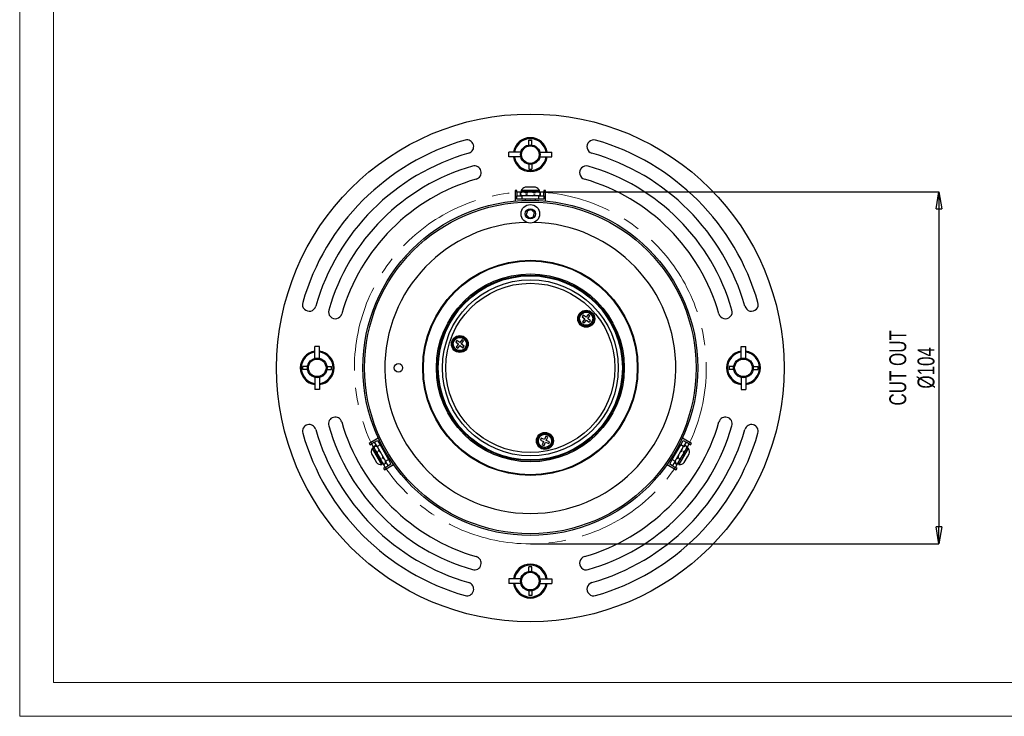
# Model space of a CAD drawing. Header units: millimetres. Extents: x 0 to 594, y 0 to 420.
# Tile 1 of 6: x 0 to 291, y 0 to 206. Entities that reach past the tile are written whole.
import ezdxf

# ---------------------------------------------------------------- set-up
doc = ezdxf.new("R2010")
doc.units = ezdxf.units.MM
doc.header["$LTSCALE"] = 2
doc.header["$PDSIZE"] = -1
doc.linetypes.add('CENTERX2', pattern=[20.32, 12.7, -2.54, 2.54, -2.54])
for name, color, linetype, lineweight in [('DGA-lighting', 7, 'Continuous', 0), ('DGA-quote', 251, 'Continuous', 0), ('DGA-txt', 7, 'Continuous', 0)]:
    doc.layers.add(name, color=color, linetype=linetype, lineweight=lineweight)
doc.styles.add('SLDTEXTSTYLE4', font='TXT', dxfattribs={"width": 0.75})
doc.dimstyles.new('SLDDIMSTYLE1', dxfattribs={"dimtxt": 5, "dimasz": 5, "dimexe": 0, "dimexo": 0.0625, "dimgap": 1.25, "dimtad": 1, "dimdec": 0, "dimrnd": 1e-09, "dimzin": 12, "dimdsep": 46, "dimtxsty": 'SLDTEXTSTYLE4', "dimblk1": 'CLOSED', "dimblk2": 'CLOSED', "dimsah": 1, "dimcen": 0.09, "dimadec": 0, "dimazin": 3, "dimtfac": 1, "dimtdec": 0, "dimtofl": 0, "dimtmove": 0, "dimatfit": 3, "dimldrblk": 'CLOSED', "dimfxl": 1, "dimfrac": 2, "dimtolj": 1, "dimtzin": 12, "dimarcsym": 0})

# ---------------------------------------------------------------- blocks, each defined once
blk = doc.blocks.new('_CLOSED')
at = {"color": 0, "linetype": 'ByBlock', "lineweight": -2}
for p, q in [((-1, 0.166667), (0, 0)), ((-1, 0.166667), (-1, -0.166667)), ((0, 0), (-1, -0.166667)), ((0, 0), (-1, 0))]:
    blk.add_line(p, q, dxfattribs=at)
blk = doc.blocks.new('*D27')
at = {"layer": 'Defpoints', "color": 0, "transparency": 16777216}
for p in [(150.95, 154.94), (150.95, 50.94), (271.75, 50.94)]:
    blk.add_point(p, dxfattribs=at)
at = {"layer": 'DGA-quote', "color": 0, "lineweight": -2, "transparency": 16777216}
for p, q in [((151.02, 154.94), (271.75, 154.94)), ((271.75, 149.94), (271.75, 55.94)), ((151.02, 50.94), (271.75, 50.94))]:
    blk.add_line(p, q, dxfattribs=at)
at = {"layer": 'DGA-quote', "color": 0, "lineweight": -2, "transparency": 16777216, "xscale": 5, "yscale": 5, "zscale": 5}
for p, rotation in [((271.75, 154.94), 90), ((271.75, 50.94), 270)]:
    blk.add_blockref('_CLOSED', p, dxfattribs=dict(at, rotation=rotation))
at = {"layer": 'DGA-quote', "color": 0, "transparency": 16777216, "insert": (263.83, 102.94), "char_height": 5, "attachment_point": 5, "rotation": 90, "style": 'SLDTEXTSTYLE4'}
blk.add_mtext('\\A1;CUT OUT\\PØ104', dxfattribs=at)

msp = doc.modelspace()

# ---------------------------------------------------------------- linework, layer by layer
at = {"layer": 'DGA-lighting', "linetype": 'Continuous', "lineweight": 25}
for p, q in [((150.5, 170.19), (151.4, 170.19)), ((150.5, 168.8), (150.5, 170.19)), ((151.4, 168.8), (151.4, 170.19)), ((144.6, 165.24), (144.6, 166.64)), ((148.14, 166.64), (144.6, 166.64)), ((153.77, 166.64), (157.31, 166.64)), ((157.31, 165.24), (157.31, 166.64)), ((148.14, 165.24), (144.6, 165.24)), ((150.5, 163.07), (150.5, 161.69)), ((151.4, 163.07), (151.4, 161.69)), ((153.77, 165.24), (157.31, 165.24)), ((150.5, 161.69), (151.4, 161.69)), ((146.95, 155.31), (146.45, 155.31)), ((146.45, 155.31), (146.45, 152.23)), ((146.95, 154.81), (146.95, 155.31)), ((146.95, 154.81), (146.95, 153.81)), ((147.95, 154.81), (146.95, 154.81)), ((147.95, 154.81), (147.95, 153.81)), ((148, 154.81), (147.95, 154.81)), ((148.25, 154.81), (148, 154.81)), ((148.2, 155.31), (148.2, 155.21)), ((150.18, 155.31), (148.2, 155.31)), ((148.2, 155.21), (148.44, 154.81)), ((148.2, 155.21), (153.7, 155.21)), ((148.25, 154.81), (148.25, 154.51)), ((149.25, 154.81), (148.25, 154.81)), ((149.52, 154.81), (149.25, 154.81)), ((150.53, 156.31), (149.45, 156.31)), ((149.97, 154.81), (149.52, 154.81)), ((149.97, 154.81), (149.97, 154.51)), ((151.49, 154.81), (149.97, 154.81)), ((153.7, 155.31), (150.18, 155.31)), ((152.45, 156.31), (150.53, 156.31)), ((152.17, 154.81), (151.49, 154.81)), ((151.99, 154.62), (151.99, 154.81)), ((152.17, 154.81), (152.26, 154.81)), ((152.26, 154.81), (152.26, 154.51)), ((153.42, 154.81), (152.26, 154.81)), ((153.42, 154.81), (153.79, 154.81)), ((153.47, 154.81), (153.7, 155.21)), ((153.7, 155.21), (153.7, 155.31)), ((153.79, 154.81), (153.79, 154.51)), ((153.95, 154.81), (153.79, 154.81)), ((153.95, 153.81), (153.95, 154.81)), ((154.95, 154.81), (153.95, 154.81)), ((155.45, 155.31), (154.95, 155.31)), ((154.95, 155.31), (154.95, 154.81)), ((154.95, 153.81), (154.95, 154.81)), ((155.45, 152.23), (155.45, 155.31)), ((146.95, 152.81), (146.95, 153.81)), ((146.95, 153.81), (148.45, 153.81)), ((148.45, 152.81), (146.95, 152.81)), ((148.25, 153.81), (148.25, 154.11)), ((148.45, 153.81), (148.45, 152.81)), ((153.45, 153.81), (148.45, 153.81)), ((153.45, 152.81), (148.45, 152.81)), ((149.45, 152.81), (149.45, 152.41)), ((149.97, 153.81), (149.97, 154.11)), ((151.99, 154.01), (151.99, 153.81)), ((152.26, 153.81), (152.26, 154.11)), ((152.45, 152.41), (152.45, 152.81)), ((153.45, 152.81), (153.45, 153.81)), ((153.45, 153.81), (154.95, 153.81)), ((154.95, 152.81), (153.45, 152.81)), ((153.79, 153.81), (153.79, 154.11)), ((154.95, 153.81), (154.95, 152.81)), ((150.08, 149.36), (149.72, 148.14)), ((151.32, 149.65), (150.08, 149.36)), ((152.19, 148.73), (151.32, 149.65)), ((151.83, 147.51), (152.19, 148.73)), ((149.72, 148.14), (150.59, 147.22)), ((150.59, 147.22), (151.83, 147.51)), ((166.59, 118.52), (166.23, 118.05)), ((166.23, 118.05), (167.06, 117.41)), ((167.06, 117.41), (166.41, 116.58)), ((166.41, 116.58), (166.89, 116.21)), ((167.42, 117.88), (166.59, 118.52)), ((166.89, 116.21), (167.53, 117.04)), ((168.06, 118.71), (167.42, 117.88)), ((167.53, 117.04), (168.36, 116.4)), ((167.9, 117.52), (168.54, 118.35)), ((168.73, 116.87), (167.9, 117.52)), ((168.54, 118.35), (168.06, 118.71)), ((168.36, 116.4), (168.73, 116.87)), ((129.26, 111.07), (128.88, 110.61)), ((128.88, 110.61), (129.69, 109.94)), ((130.07, 110.4), (129.26, 111.07)), ((130.74, 111.22), (130.07, 110.4)), ((130.54, 110.02), (131.2, 110.83)), ((131.2, 110.83), (130.74, 111.22)), ((87.25, 105.75), (87.25, 109.29)), ((88.65, 109.29), (87.25, 109.29)), ((88.65, 105.75), (88.65, 109.29)), ((129.69, 109.94), (129.03, 109.13)), ((129.03, 109.13), (129.49, 108.75)), ((129.49, 108.75), (130.16, 109.56)), ((130.16, 109.56), (130.97, 108.89)), ((131.35, 109.36), (130.54, 110.02)), ((130.97, 108.89), (131.35, 109.36)), ((213.25, 109.29), (214.65, 109.29)), ((213.25, 105.75), (213.25, 109.29)), ((214.65, 105.75), (214.65, 109.29)), ((83.7, 102.49), (83.7, 103.39)), ((85.09, 103.39), (83.7, 103.39)), ((85.09, 102.49), (83.7, 102.49)), ((90.82, 103.39), (92.2, 103.39)), ((90.82, 102.49), (92.2, 102.49)), ((92.2, 102.49), (92.2, 103.39)), ((209.7, 103.39), (209.7, 102.49)), ((211.09, 103.39), (209.7, 103.39)), ((211.09, 102.49), (209.7, 102.49)), ((216.82, 103.39), (218.2, 103.39)), ((216.82, 102.49), (218.2, 102.49)), ((218.2, 103.39), (218.2, 102.49)), ((87.25, 100.12), (87.25, 96.58)), ((88.65, 100.12), (88.65, 96.58)), ((213.25, 100.12), (213.25, 96.58)), ((214.65, 100.12), (214.65, 96.58)), ((88.65, 96.58), (87.25, 96.58)), ((213.25, 96.58), (214.65, 96.58)), ((106.01, 82.18), (103.34, 80.64)), ((154.15, 82.17), (153.91, 81.62)), ((153.91, 81.62), (154.88, 81.21)), ((155.12, 81.76), (154.15, 82.17)), ((155.53, 82.72), (155.12, 81.76)), ((156.08, 82.48), (155.53, 82.72)), ((155.67, 81.52), (156.08, 82.48)), ((156.63, 81.1), (155.67, 81.52)), ((198.57, 80.64), (195.9, 82.18)), ((103.34, 80.64), (103.59, 80.21)), ((103.59, 80.21), (104.03, 80.46)), ((104.89, 80.96), (104.03, 80.46)), ((104.03, 80.46), (104.53, 79.59)), ((104.3, 79.18), (104.22, 79.13)), ((104.22, 79.13), (105.98, 76.08)), ((104.77, 79.18), (104.3, 79.18)), ((107.05, 74.41), (104.3, 79.18)), ((105.39, 80.09), (104.53, 79.59)), ((104.53, 79.59), (104.61, 79.45)), ((104.61, 79.45), (104.87, 79.6)), ((104.79, 79.13), (104.61, 79.45)), ((104.79, 79.13), (105.37, 78.13)), ((104.89, 80.96), (105.76, 81.46)), ((105.64, 79.66), (104.89, 80.96)), ((105.48, 79.95), (105.22, 79.8)), ((106.51, 80.16), (105.64, 79.66)), ((105.64, 79.66), (108.14, 75.33)), ((105.76, 81.46), (106.51, 80.16)), ((106.24, 78.63), (105.98, 78.48)), ((106.51, 80.16), (109.01, 75.83)), ((107.36, 79.5), (107.01, 79.3)), ((154.88, 81.21), (154.46, 80.24)), ((154.46, 80.24), (155.01, 80)), ((155.01, 80), (155.43, 80.97)), ((155.43, 80.97), (156.39, 80.55)), ((156.39, 80.55), (156.63, 81.1)), ((192.9, 75.83), (195.4, 80.16)), ((193.77, 75.33), (196.27, 79.66)), ((194.9, 79.3), (194.55, 79.5)), ((197.6, 79.18), (194.85, 74.41)), ((195.4, 80.16), (196.15, 81.46)), ((196.27, 79.66), (195.4, 80.16)), ((196.15, 81.46), (197.02, 80.96)), ((197.02, 80.96), (196.27, 79.66)), ((196.37, 79.83), (196.63, 79.68)), ((197.38, 79.59), (196.52, 80.09)), ((196.7, 77.41), (197.69, 79.13)), ((196.74, 78.47), (197.23, 79.33)), ((197.23, 79.33), (196.97, 79.48)), ((197.88, 80.46), (197.02, 80.96)), ((197.6, 79.18), (197.14, 79.18)), ((197.23, 79.33), (197.36, 79.55)), ((197.36, 79.55), (197.38, 79.59)), ((197.38, 79.59), (197.88, 80.46)), ((197.69, 79.13), (197.6, 79.18)), ((197.88, 80.46), (198.32, 80.21)), ((198.32, 80.21), (198.57, 80.64)), ((103.98, 77.55), (104.94, 75.88)), ((104.94, 75.88), (105.48, 74.95)), ((105.37, 78.13), (105.63, 78.28)), ((105.42, 78.05), (105.37, 78.13)), ((105.42, 78.05), (105.76, 77.46)), ((105.68, 77.99), (105.51, 77.89)), ((105.76, 77.46), (106.52, 76.14)), ((105.98, 76.08), (106.97, 74.36)), ((106.21, 78.3), (106.37, 78.39)), ((106.52, 76.14), (106.78, 76.29)), ((106.52, 76.14), (106.74, 75.76)), ((106.74, 75.76), (106.88, 75.52)), ((107.39, 76.64), (107.13, 76.49)), ((108.14, 75.33), (109.01, 75.83)), ((108.51, 76.7), (108.86, 76.9)), ((109.01, 75.83), (109.76, 74.53)), ((192.15, 74.53), (192.9, 75.83)), ((192.9, 75.83), (193.77, 75.33)), ((193.05, 76.9), (193.4, 76.7)), ((194.36, 76.36), (194.62, 76.21)), ((194.67, 76.5), (194.5, 76.6)), ((194.65, 74.86), (195.23, 75.86)), ((194.94, 74.36), (196.7, 77.41)), ((195.23, 75.86), (194.97, 76.01)), ((195.2, 76.2), (195.36, 76.1)), ((195.27, 75.94), (195.23, 75.86)), ((195.27, 75.94), (195.61, 76.53)), ((195.51, 78.35), (195.77, 78.2)), ((195.61, 76.53), (196.38, 77.85)), ((196.38, 77.85), (196.12, 78)), ((196.38, 77.85), (196.6, 78.24)), ((196.43, 74.95), (197.39, 76.61)), ((196.6, 78.24), (196.74, 78.47)), ((197.39, 76.61), (197.93, 77.55)), ((106.88, 75.52), (107.38, 74.66)), ((106.97, 74.36), (107.05, 74.41)), ((107.05, 74.41), (107.29, 74.81)), ((107.38, 74.66), (107.64, 74.81)), ((107.38, 74.66), (107.5, 74.44)), ((107.5, 74.44), (107.53, 74.4)), ((107.53, 74.4), (108.39, 74.9)), ((107.53, 74.4), (108.03, 73.53)), ((108.03, 73.53), (107.59, 73.28)), ((107.59, 73.28), (107.84, 72.85)), ((107.84, 72.85), (110.51, 74.39)), ((108.24, 75.16), (107.98, 75.01)), ((108.03, 73.53), (108.89, 74.03)), ((108.89, 74.03), (108.14, 75.33)), ((109.76, 74.53), (108.89, 74.03)), ((191.4, 74.39), (194.07, 72.85)), ((193.02, 74.03), (192.15, 74.53)), ((193.77, 75.33), (193.02, 74.03)), ((193.02, 74.03), (193.88, 73.53)), ((193.52, 74.9), (194.38, 74.4)), ((193.6, 75.04), (193.86, 74.89)), ((193.88, 73.53), (194.38, 74.4)), ((194.32, 73.28), (193.88, 73.53)), ((194.07, 72.85), (194.32, 73.28)), ((194.47, 74.54), (194.21, 74.69)), ((194.38, 74.4), (194.47, 74.54)), ((194.65, 74.86), (194.47, 74.54)), ((194.62, 74.81), (194.85, 74.41)), ((194.85, 74.41), (194.94, 74.36)), ((151.4, 44.19), (150.5, 44.19)), ((150.5, 42.8), (150.5, 44.19)), ((151.4, 42.8), (151.4, 44.19)), ((144.6, 40.64), (144.6, 39.24)), ((148.14, 40.64), (144.6, 40.64)), ((148.14, 39.24), (144.6, 39.24)), ((153.77, 40.64), (157.31, 40.64)), ((153.77, 39.24), (157.31, 39.24)), ((157.31, 40.64), (157.31, 39.24)), ((150.5, 37.07), (150.5, 35.69)), ((151.4, 35.69), (150.5, 35.69)), ((151.4, 37.07), (151.4, 35.69))]:
    msp.add_line(p, q, dxfattribs=at)
for centre, radius in [((150.95, 102.94), 75), ((150.95, 165.94), 2.9), ((150.95, 165.94), 2.6), ((150.95, 102.94), 49.5), ((150.95, 102.94), 49), ((150.95, 148.44), 2.75), ((150.95, 148.44), 1.5), ((150.95, 102.94), 31.8), ((150.95, 102.94), 31.6), ((150.95, 102.94), 27.77), ((150.95, 102.94), 27.4), ((150.95, 102.94), 27.2), ((150.95, 102.94), 26), ((150.95, 102.94), 25), ((167.48, 117.46), 2.5), ((167.48, 117.46), 2.25), ((167.48, 117.46), 1.95), ((130.11, 109.98), 2.5), ((130.11, 109.98), 2.25), ((130.11, 109.98), 1.95), ((87.95, 102.94), 2.9), ((87.95, 102.94), 2.6), ((213.95, 102.94), 2.9), ((213.95, 102.94), 2.6), ((111.95, 102.94), 1.25), ((155.27, 81.36), 2.5), ((155.27, 81.36), 2.25), ((155.27, 81.36), 1.95), ((150.95, 39.94), 2.9), ((150.95, 39.94), 2.6)]:
    msp.add_circle(centre, radius, dxfattribs=at)
at = {"layer": 'DGA-lighting', "linetype": 'CENTERX2', "lineweight": 18}
msp.add_circle((150.95, 102.94), 52, dxfattribs=at)
at = {"layer": 'DGA-lighting', "linetype": 'Continuous', "lineweight": 25}
for centre, radius, start, end in [((150.95, 102.94), 70, 106, 164), ((132.21, 168.3), 2, 286, 106), ((150.95, 165.94), 5, 90, 171.9522), ((150.95, 165.94), 4.7, 90, 171.4347), ((150.95, 165.94), 5, 8.0478, 90), ((150.95, 165.94), 4.7, 8.5653, 90), ((169.7, 168.3), 2, 74, 254), ((150.95, 102.94), 70, 16, 74), ((150.95, 102.94), 66, 106, 164), ((150.95, 102.94), 66, 16, 74), ((150.95, 165.94), 5, 188.0478, 351.9522), ((150.95, 165.94), 4.7, 188.5653, 351.4347), ((150.95, 102.94), 62, 106, 164), ((134.42, 160.61), 2, 286, 106), ((167.49, 160.61), 2, 74, 254), ((150.95, 102.94), 62, 16, 74), ((150.95, 102.94), 58, 106, 164), ((150.95, 102.94), 58, 16, 74), ((149.97, 154.38), 2, 105.0694, 152.2502), ((151.93, 154.38), 2, 27.7498, 74.9306), ((150.95, 102.94), 43, 91.484, 88.516), ((85.59, 121.68), 2, 164, 344), ((93.28, 119.47), 2, 164, 344), ((208.63, 119.47), 2, 196, 16), ((216.32, 121.68), 2, 196, 16), ((87.95, 102.94), 5, 98.0478, 180), ((87.95, 102.94), 5, 278.0478, 81.9522), ((213.95, 102.94), 5, 98.0478, 261.9522), ((213.95, 102.94), 5, 0, 81.9522), ((87.95, 102.94), 4.7, 98.5653, 180), ((87.95, 102.94), 4.7, 278.5653, 81.4347), ((213.95, 102.94), 4.7, 98.5653, 261.4347), ((213.95, 102.94), 4.7, 0, 81.4347), ((87.95, 102.94), 5, 180, 261.9522), ((87.95, 102.94), 4.7, 180, 261.4347), ((213.95, 102.94), 5, 278.0478, 0), ((213.95, 102.94), 4.7, 278.5653, 0), ((93.28, 86.4), 2, 16, 196), ((208.63, 86.4), 2, 344, 164), ((85.59, 84.19), 2, 16, 196), ((150.95, 102.94), 66, 196, 254), ((150.95, 102.94), 62, 196, 254), ((150.95, 102.94), 58, 196, 254), ((150.95, 102.94), 58, 286, 344), ((150.95, 102.94), 62, 286, 344), ((150.95, 102.94), 66, 286, 344), ((216.32, 84.19), 2, 344, 164), ((150.95, 102.94), 70, 196, 254), ((150.95, 102.94), 70, 286, 344), ((105.91, 78.06), 2, 147.7498, 194.9306), ((196, 78.06), 2, 345.0694, 32.2502), ((106.89, 76.36), 2, 225.0694, 272.2502), ((195.02, 76.36), 2, 267.7498, 314.9306), ((134.42, 45.26), 2, 254, 74), ((167.49, 45.26), 2, 106, 286), ((150.95, 39.94), 5, 8.0478, 171.9522), ((150.95, 39.94), 4.7, 8.5653, 171.4347), ((132.21, 37.57), 2, 254, 74), ((150.95, 39.94), 5, 188.0478, 270), ((150.95, 39.94), 4.7, 188.5653, 270), ((150.95, 39.94), 5, 270, 351.9522), ((150.95, 39.94), 4.7, 270, 351.4347), ((169.7, 37.57), 2, 106, 286)]:
    msp.add_arc(centre, radius, start, end, dxfattribs=at)
for centre, major_axis, ratio, start_param, end_param in [((150.95, 154.81), (3, -0.23), 0.366988, 3.350611, 3.620543), ((150.95, 154.81), (2.99, -0.96), 0.194012, 4.169794, 4.439727), ((150.95, 154.81), (3, -1.11), 0.059214, 1.142334, 1.412267), ((150.95, 154.81), (2.99, -0.7), 0.293759, 0.40379, 0.673723), ((150.95, 153.81), (3, 0.23), 0.366988, 2.662642, 2.932575), ((150.95, 153.81), (2.99, 0.96), 0.194012, 1.843459, 2.113391), ((150.95, 153.81), (3, 1.11), 0.059214, 4.870918, 5.140851), ((150.95, 153.81), (2.99, 0.7), 0.293759, 5.609462, 5.879395), ((106.03, 77), (-0.89, 2.94), 0.293759, 0.40379, 0.673723), ((106.89, 77.5), (-2.1, 2.24), 0.293759, 5.609462, 5.879395), ((195.02, 77.5), (0.66, 3.07), 0.194012, 4.985051, 5.254984), ((195.02, 77.5), (1.3, 2.71), 0.366988, 5.804235, 6.074167), ((195.88, 77), (1.7, 2.48), 0.366988, 0.209018, 0.478951), ((106.03, 77), (-0.54, 3.15), 0.059214, 1.142334, 1.412267), ((106.89, 77.5), (2.46, -2.04), 0.059214, 1.729326, 1.999258), ((106.03, 77), (-0.66, 3.07), 0.194012, 4.169794, 4.439727), ((106.89, 77.5), (2.33, -2.11), 0.194012, 4.985051, 5.254984), ((195.02, 77.5), (0.54, 3.15), 0.059214, 1.729326, 1.999258), ((195.88, 77), (2.46, 2.04), 0.059214, 4.283927, 4.55386), ((195.88, 77), (2.33, 2.11), 0.194012, 1.028201, 1.298134), ((106.03, 77), (-1.3, 2.71), 0.366988, 3.350611, 3.620543), ((106.89, 77.5), (-1.7, 2.48), 0.366988, 2.662642, 2.932575), ((195.02, 77.5), (0.89, 2.94), 0.293759, 2.46787, 2.737802), ((195.88, 77), (2.1, 2.24), 0.293759, 3.545383, 3.815316)]:
    msp.add_ellipse(centre, major_axis=major_axis, ratio=ratio, start_param=start_param, end_param=end_param, dxfattribs=at)
at = {"layer": 'DGA-txt'}
for points in [[(0, 0), (594, 0), (594, 420), (0, 420)], [(10, 10), (584, 10), (584, 410), (10, 410)]]:
    msp.add_lwpolyline(points, close=True, dxfattribs=at)

# ---------------------------------------------------------------- dimensions: what is measured, and where the dimension line sits
at = {"layer": 'DGA-quote'}
dim = msp.add_linear_dim(base=(271.75, 50.94), p1=(150.95, 154.94), p2=(150.95, 50.94), angle=90, text='CUT OUT\\PØ<>', dimstyle='SLDDIMSTYLE1', dxfattribs=at)
dim.commit()
dim.dimension.update_dxf_attribs({"geometry": '*D27', "text_midpoint": (263.83, 102.94)})

doc.saveas('drawing.dxf')
